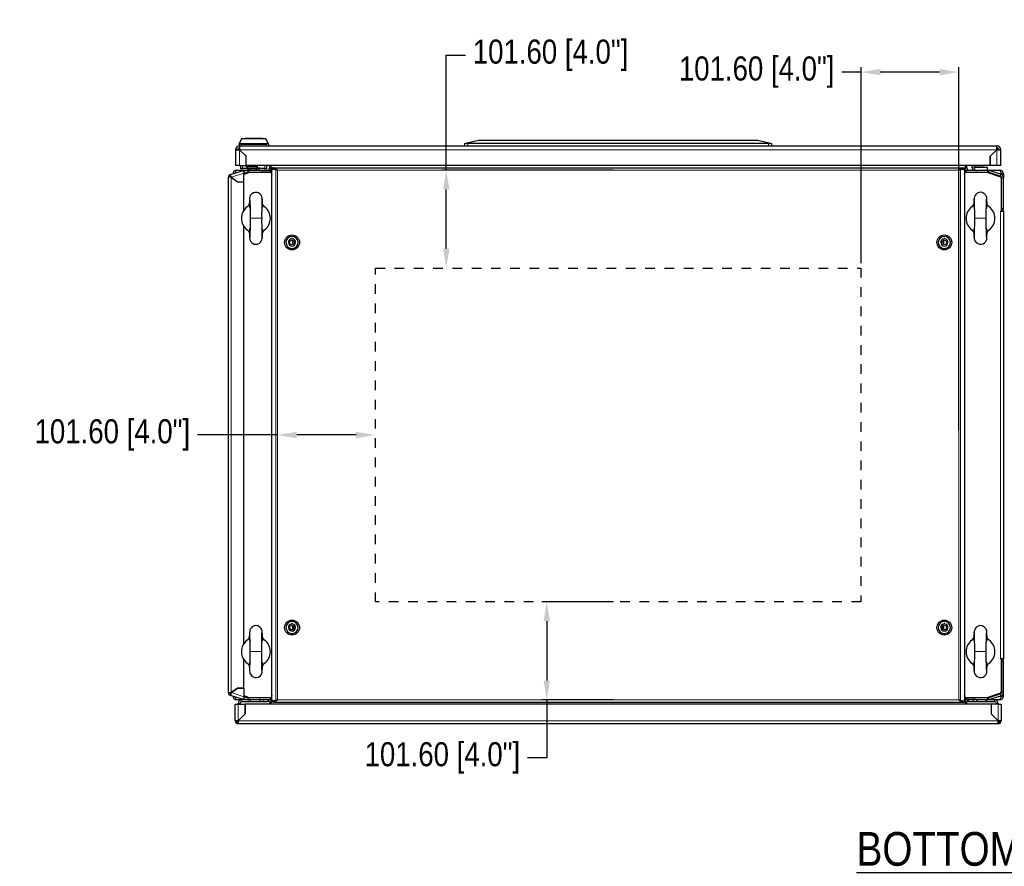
# Model space of a CAD drawing. Header units: inches. Extents: x 1399 to 7113, y 2289 to 6261.
# Tile 32 of 76: x 1399 to 2421, y 5357 to 6236. Entities that reach past the tile are written whole.
import ezdxf
from ezdxf.enums import TextEntityAlignment as Align

# ---------------------------------------------------------------- set-up
doc = ezdxf.new("R2010")
doc.units = ezdxf.units.IN
doc.header["$MEASUREMENT"] = 0
doc.linetypes.add('HIDDEN', pattern=[0.2, 0.1, -0.1])
doc.layers.add('TEXT', color=2, linetype='Continuous')
doc.styles.get("Standard").update_dxf_attribs({"font": 'ARIALN.TTF'})
doc.dimstyles.get("Standard").update_dxf_attribs({"dimtxt": 25, "dimasz": 20, "dimexe": 5, "dimexo": 5, "dimgap": 10, "dimtad": 0, "dimtih": 1, "dimtoh": 1, "dimzin": 0, "dimdsep": 46, "dimtxsty": 'Standard', "dimcen": 10, "dimadec": 0, "dimazin": 0, "dimtfac": 1, "dimtofl": 0, "dimtmove": 0, "dimatfit": 3, "dimfxl": 1, "dimtolj": 1, "dimtzin": 0, "dimarcsym": 0})

# ---------------------------------------------------------------- blocks, each defined once
blk = doc.blocks.new('*D70')
at = {"color": 0, "lineweight": -2, "transparency": 16777216}
for p, q in [((1666.6, 5805.2), (1583.5, 5805.2)), ((1748.2, 5805.2), (1686.6, 5805.2))]:
    blk.add_line(p, q, dxfattribs=at)
at = {"color": 0, "transparency": 16777216}
for points in [[(1686.6, 5808.5), (1686.6, 5801.8), (1666.6, 5805.2)], [(1748.2, 5808.5), (1748.2, 5801.8), (1768.2, 5805.2)]]:
    blk.add_solid(points, dxfattribs=at)
at = {"layer": 'DEFPOINTS', "color": 0, "transparency": 16777216}
for p in [(1666.6, 5805.2), (1666.6, 5805.2), (1768.2, 5805.2)]:
    blk.add_point(p, dxfattribs=at)
at = {"color": 0, "transparency": 16777216, "insert": (1495.2, 5805.2), "char_height": 25, "attachment_point": 5}
blk.add_mtext('\\A1;101.60 [4.0"]', dxfattribs=at)
blk = doc.blocks.new('*D71')
at = {"color": 0, "lineweight": -2, "transparency": 16777216}
for p, q in [((2015.2, 5631.8), (1941, 5631.8)), ((1946, 5611.8), (1946, 5550.2)), ((2015.2, 5530.2), (1941, 5530.2)), ((1946, 5530.2), (1946, 5469.9)), ((1946, 5469.9), (1926, 5469.9))]:
    blk.add_line(p, q, dxfattribs=at)
at = {"color": 0, "transparency": 16777216}
for points in [[(1942.7, 5611.8), (1949.4, 5611.8), (1946, 5631.8)], [(1942.7, 5550.2), (1949.4, 5550.2), (1946, 5530.2)]]:
    blk.add_solid(points, dxfattribs=at)
at = {"layer": 'DEFPOINTS', "color": 0, "transparency": 16777216}
for p in [(2020.2, 5631.8), (1946, 5530.2), (2020.2, 5530.2)]:
    blk.add_point(p, dxfattribs=at)
at = {"color": 0, "transparency": 16777216, "insert": (1837.7, 5469.9), "char_height": 25, "attachment_point": 5}
blk.add_mtext('\\A1;101.60 [4.0"]', dxfattribs=at)
blk = doc.blocks.new('*D72')
at = {"color": 0, "lineweight": -2, "transparency": 16777216}
for p, q in [((2272.2, 5983.6), (2272.2, 6187)), ((2373.8, 5810.2), (2373.8, 6187)), ((2272.2, 6182), (2252.2, 6182)), ((2353.8, 6182), (2292.2, 6182))]:
    blk.add_line(p, q, dxfattribs=at)
at = {"color": 0, "transparency": 16777216}
for points in [[(2292.2, 6185.3), (2292.2, 6178.7), (2272.2, 6182)], [(2353.8, 6185.3), (2353.8, 6178.7), (2373.8, 6182)]]:
    blk.add_solid(points, dxfattribs=at)
at = {"layer": 'DEFPOINTS', "color": 0, "transparency": 16777216}
for p in [(2272.2, 6182), (2272.2, 5978.6), (2373.8, 5805.2)]:
    blk.add_point(p, dxfattribs=at)
at = {"color": 0, "transparency": 16777216, "insert": (2163.9, 6182), "char_height": 25, "attachment_point": 5}
blk.add_mtext('\\A1;101.60 [4.0"]', dxfattribs=at)
blk = doc.blocks.new('*D73')
at = {"color": 0, "lineweight": -2, "transparency": 16777216}
for p, q in [((1841.7, 6080.2), (1841.7, 6199.5)), ((1841.7, 6199.5), (1861.7, 6199.5)), ((2015.2, 6080.2), (1836.7, 6080.2)), ((1841.7, 5998.6), (1841.7, 6060.2))]:
    blk.add_line(p, q, dxfattribs=at)
at = {"color": 0, "transparency": 16777216}
for points in [[(1838.4, 6060.2), (1845.1, 6060.2), (1841.7, 6080.2)], [(1838.4, 5998.6), (1845.1, 5998.6), (1841.7, 5978.6)]]:
    blk.add_solid(points, dxfattribs=at)
at = {"layer": 'DEFPOINTS', "color": 0, "transparency": 16777216}
for p in [(1841.7, 6080.2), (2020.2, 6080.2), (1841.7, 5978.6)]:
    blk.add_point(p, dxfattribs=at)
at = {"color": 0, "transparency": 16777216, "insert": (1950, 6199.5), "char_height": 25, "attachment_point": 5}
blk.add_mtext('\\A1;101.60 [4.0"]', dxfattribs=at)

msp = doc.modelspace()

# ---------------------------------------------------------------- linework, layer by layer
at = {"color": 7, "linetype": 'Continuous', "lineweight": 25}
for p, q in [((1629.361, 6112.696), (1627.19, 6108.319)), ((1629.719, 6112.918), (1654.223, 6112.918)), ((1632.971, 6113.118), (1632.971, 6112.918)), ((1650.971, 6113.118), (1632.971, 6113.118)), ((1650.971, 6112.918), (1650.971, 6113.118)), ((1656.752, 6108.319), (1654.581, 6112.696)), ((1862.05, 6108.137), (1875.171, 6111.418)), ((1875.171, 6111.418), (2165.171, 6111.418)), ((2165.171, 6111.418), (2178.292, 6108.137)), ((1623.171, 6101.418), (1623.171, 6084.918)), ((1625.171, 6101.418), (1623.171, 6101.418)), ((1626.771, 6107.122), (1626.771, 6105.418)), ((1626.771, 6105.418), (1627.171, 6105.418)), ((1627.19, 6108.319), (1626.927, 6107.789)), ((1627.171, 6105.418), (1627.171, 6101.418)), ((1627.171, 6105.418), (2413.171, 6105.418)), ((1634.041, 6094.548), (1627.171, 6101.418)), ((1633.941, 6094.577), (1627.171, 6101.347)), ((1657.015, 6107.789), (1656.752, 6108.319)), ((1657.171, 6107.122), (1657.171, 6105.418)), ((1861.171, 6107.918), (1862.05, 6108.137)), ((1861.171, 6105.418), (1861.171, 6107.918)), ((2176.171, 6107.918), (1864.171, 6107.918)), ((2178.292, 6108.137), (2179.171, 6107.918)), ((2179.171, 6107.918), (2179.171, 6105.418)), ((2413.171, 6101.418), (2406.301, 6094.548)), ((2406.401, 6094.577), (2413.171, 6101.347)), ((2413.171, 6101.418), (2413.171, 6105.418)), ((2415.171, 6101.418), (2417.171, 6101.418)), ((2417.171, 6084.918), (2417.171, 6101.418)), ((1627.921, 6100.597), (1627.921, 6100.668)), ((1633.941, 6084.918), (1633.941, 6094.577)), ((1634.041, 6084.918), (1634.041, 6094.548)), ((2406.301, 6094.548), (2406.301, 6084.918)), ((2406.401, 6084.918), (2406.401, 6094.577)), ((2407.637, 6095.884), (2407.67, 6095.846)), ((2410.493, 6098.669), (2410.455, 6098.702)), ((1627.171, 6084.918), (1623.171, 6084.918)), ((1627.171, 6084.918), (1633.941, 6084.918)), ((1628.371, 6081.418), (1628.371, 6084.918)), ((1630.371, 6081.418), (1628.371, 6081.418)), ((1630.971, 6081.418), (1630.371, 6081.418)), ((1630.971, 6081.418), (1630.971, 6082.218)), ((1630.971, 6082.218), (1652.971, 6082.218)), ((1633.941, 6087.418), (1634.041, 6087.418)), ((2406.301, 6084.918), (1634.041, 6084.918)), ((1634.421, 6083.918), (1634.421, 6084.918)), ((1635.221, 6082.218), (1635.221, 6082.168)), ((1635.221, 6082.168), (1636.198, 6081.996)), ((1648.721, 6082.168), (1635.221, 6082.168)), ((1644.421, 6082.418), (1635.921, 6082.418)), ((1636.198, 6081.996), (1639.084, 6081.996)), ((1636.198, 6080.117), (1636.198, 6081.996)), ((1639.084, 6080.168), (1639.084, 6081.996)), ((1644.858, 6081.996), (1647.745, 6081.996)), ((1644.858, 6080.168), (1644.858, 6081.996)), ((1645.921, 6083.918), (1645.921, 6084.918)), ((1647.745, 6081.996), (1648.721, 6082.168)), ((1647.745, 6080.168), (1647.745, 6081.996)), ((1648.721, 6082.168), (1648.721, 6082.218)), ((1652.971, 6082.218), (1652.971, 6081.418)), ((1653.571, 6081.418), (1652.971, 6081.418)), ((1655.571, 6081.418), (1653.571, 6081.418)), ((1655.571, 6081.418), (1655.571, 6084.918)), ((1658.171, 6084.918), (1658.171, 6082.468)), ((1658.171, 6082.468), (1660.171, 6082.468)), ((1660.171, 6082.342), (1660.171, 6084.918)), ((1661.671, 6082.342), (1660.171, 6082.342)), ((1660.171, 6082.342), (1660.171, 6078.847)), ((1660.785, 5529.268), (1660.785, 6081.068)), ((1660.785, 6081.068), (1663.003, 6081.068)), ((1661.671, 6082.668), (1661.671, 6081.168)), ((1662.693, 6082.668), (1661.671, 6082.668)), ((1662.693, 6081.168), (1661.671, 6081.168)), ((1662.121, 6081.068), (1662.121, 6081.168)), ((1662.693, 6082.668), (2377.652, 6082.668)), ((1662.693, 6082.668), (1662.693, 6081.168)), ((1663.003, 6081.068), (1664.975, 6080.431)), ((1663.003, 6081.068), (1663.967, 6081.068)), ((1665.94, 6080.431), (1664.975, 6080.431)), ((2374.405, 6080.431), (2375.047, 6080.638)), ((2374.405, 6080.431), (2375.369, 6080.431)), ((2375.369, 6080.431), (2377.342, 6081.068)), ((2376.562, 6081.068), (2377.342, 6081.068)), ((2377.342, 6081.068), (2379.56, 6081.068)), ((2377.652, 6081.168), (2377.652, 6082.668)), ((2377.652, 6082.668), (2378.674, 6082.668)), ((2377.652, 6081.168), (2378.674, 6081.168)), ((2378.221, 6081.168), (2378.221, 6081.068)), ((2378.674, 6082.668), (2378.674, 6081.168)), ((2380.171, 6082.342), (2378.674, 6082.342)), ((2379.56, 6081.068), (2379.56, 5529.268)), ((2380.171, 6084.918), (2380.171, 6082.342)), ((2382.171, 6082.468), (2380.171, 6082.468)), ((2380.171, 6078.847), (2380.171, 6082.342)), ((2382.171, 6082.468), (2382.171, 6084.918)), ((2387.171, 6084.918), (2387.171, 6083.368)), ((2390.171, 6084.918), (2390.171, 6083.368)), ((2390.371, 6083.168), (2403.171, 6083.168)), ((2391.571, 6084.918), (2391.871, 6084.618)), ((2398.871, 6084.618), (2391.871, 6084.618)), ((2398.871, 6084.618), (2399.171, 6084.918)), ((2403.171, 6083.168), (2403.171, 6080.168)), ((2413.171, 6084.918), (2406.401, 6084.918)), ((2417.171, 6084.918), (2413.171, 6084.918)), ((1615.671, 5537.597), (1615.671, 6072.738)), ((1618.671, 6072.738), (1615.671, 6072.738)), ((1617.744, 6075.591), (1631.208, 6079.966)), ((1618.208, 6074.165), (1617.744, 6075.591)), ((1618.671, 6072.738), (1624.959, 6068.17)), ((1618.681, 6072.738), (1618.688, 6072.738)), ((1618.683, 6072.742), (1624.962, 6068.18)), ((1618.771, 6072.666), (1618.771, 6072.678)), ((1620.171, 6071.661), (1620.171, 6071.648)), ((1622.171, 6070.208), (1622.171, 6070.195)), ((1622.271, 6070.123), (1622.271, 6070.135)), ((1624.171, 6080.168), (1636.198, 6080.168)), ((1631.208, 6079.966), (1631.649, 6080.109)), ((1631.623, 6078.689), (1631.208, 6079.966)), ((1635.527, 6079.957), (1631.462, 6078.637)), ((1631.649, 6080.109), (1632.064, 6078.832)), ((1631.671, 6076.328), (1637.171, 6078.168)), ((1636.145, 6078.055), (1631.671, 6076.602)), ((1637.271, 6077.668), (1631.671, 6075.794)), ((1631.671, 6068.18), (1631.671, 6076.962)), ((1636.775, 6078.035), (1636.775, 6078.166)), ((1636.855, 6080.168), (1659.171, 6080.168)), ((1636.855, 6078.168), (1659.171, 6078.168)), ((1659.886, 6077.668), (1637.271, 6077.668)), ((1645.171, 6077.668), (1645.171, 6078.168)), ((1647.167, 6078.168), (1647.167, 6077.668)), ((1647.671, 6077.668), (1647.671, 6077.967)), ((1647.671, 6077.967), (1649.071, 6077.967)), ((1659.921, 6077.967), (1649.071, 6077.967)), ((1649.071, 6077.668), (1649.071, 6077.967)), ((1659.171, 6080.168), (1659.171, 6078.168)), ((1659.504, 6080.168), (1660.171, 6080.168)), ((1659.886, 6077.668), (1660.785, 6075.55)), ((1660.021, 6078.068), (1660.021, 6078.067)), ((1660.565, 6076.068), (1660.656, 6076.099)), ((1660.627, 6076.168), (1660.785, 6075.794)), ((1660.785, 6076.168), (1660.627, 6076.168)), ((1660.785, 6075.668), (1660.735, 6075.668)), ((2379.56, 6075.556), (2380.456, 6077.668)), ((2379.716, 6076.168), (2379.56, 6076.168)), ((2379.56, 6075.801), (2379.716, 6076.168)), ((2379.607, 6075.668), (2379.56, 6075.668)), ((2379.687, 6076.099), (2379.777, 6076.068)), ((2380.171, 6080.168), (2380.838, 6080.168)), ((2380.321, 6078.068), (2380.321, 6078.067)), ((2380.421, 6077.967), (2391.271, 6077.967)), ((2403.071, 6077.668), (2380.456, 6077.668)), ((2381.171, 6080.168), (2381.171, 6078.168)), ((2381.171, 6080.168), (2403.487, 6080.168)), ((2381.171, 6078.168), (2403.487, 6078.168)), ((2391.271, 6077.668), (2391.271, 6077.967)), ((2392.671, 6077.967), (2391.271, 6077.967)), ((2392.671, 6077.668), (2392.671, 6077.967)), ((2394.171, 6078.168), (2394.171, 6077.668)), ((2395.171, 6078.168), (2395.171, 6077.668)), ((2417.151, 6072.957), (2403.071, 6077.668)), ((2403.171, 6078.168), (2417.199, 6073.474)), ((2403.487, 6080.168), (2416.171, 6080.168)), ((2416.582, 6074.031), (2404.198, 6078.055)), ((2417.2, 6075.933), (2404.816, 6079.957)), ((2417.951, 6071.352), (2417.151, 6072.957)), ((2417.199, 6073.474), (2417.671, 6072.568)), ((2417.671, 6071.914), (2417.671, 6072.568)), ((2417.951, 6037.568), (2417.951, 6071.352)), ((2418.071, 6075.539), (2418.071, 6076.168)), ((2418.071, 6043.797), (2418.071, 6072.515)), ((2418.171, 6076.168), (2420.171, 6076.168)), ((2418.171, 6076.168), (2418.171, 6075.477)), ((2418.171, 6040.168), (2418.171, 6071.844)), ((2420.171, 6076.168), (2420.171, 6071.844)), ((2420.171, 6040.168), (2420.171, 6071.844)), ((1622.391, 6070.048), (1622.391, 6070.035)), ((1624.959, 6068.17), (1631.671, 6068.17)), ((1624.962, 6068.18), (1631.671, 6068.18)), ((1631.671, 6038.459), (1631.671, 6068.17)), ((2418.171, 6067.596), (2418.071, 6067.496)), ((2417.951, 6051.768), (2417.97, 6051.768)), ((2417.97, 6040.168), (2417.97, 6051.768)), ((2418.071, 6052.839), (2418.171, 6052.739)), ((2417.951, 6040.704), (2418.171, 6040.835)), ((2417.97, 6040.168), (2418.071, 6040.168)), ((2417.971, 6040.154), (2417.971, 6040.168)), ((2418.071, 6040.068), (2418.07, 6040.068)), ((2418.071, 6040.168), (2418.071, 6040.773)), ((2420.171, 6040.168), (2418.171, 6040.168)), ((2416.971, 6037.568), (2417.951, 6037.568)), ((2417.951, 6038.071), (2418.07, 6038.068)), ((2417.951, 6037.568), (2420.171, 6037.568)), ((2418.071, 6038.068), (2418.07, 6038.068)), ((2418.171, 6037.968), (2418.171, 6037.568)), ((2420.171, 6037.968), (2420.171, 6037.568)), ((2420.171, 6037.568), (2420.171, 5572.768)), ((1631.671, 5588.459), (1631.671, 6021.876)), ((1682.671, 6002.877), (1682.671, 6007.459)), ((2357.671, 6007.459), (2357.671, 6002.877)), ((1682.671, 5602.877), (1682.671, 5607.459)), ((1682.671, 5607.01), (1683.361, 5607.01)), ((1682.671, 5606.968), (1683.171, 5606.968)), ((1683.171, 5606.968), (1683.406, 5606.968)), ((2356.936, 5606.968), (2357.171, 5606.968)), ((2356.981, 5607.01), (2357.671, 5607.01)), ((2357.171, 5606.968), (2357.671, 5606.968)), ((2357.671, 5607.459), (2357.671, 5602.877)), ((1631.671, 5542.166), (1631.671, 5571.876)), ((2417.951, 5572.768), (2416.971, 5572.768)), ((2417.951, 5538.983), (2417.951, 5572.768)), ((2420.171, 5572.768), (2417.951, 5572.768)), ((2418.07, 5572.268), (2417.951, 5572.264)), ((2418.171, 5569.501), (2417.951, 5569.631)), ((2418.071, 5570.168), (2417.97, 5570.168)), ((2417.97, 5570.168), (2417.97, 5558.568)), ((2417.971, 5570.168), (2417.971, 5570.182)), ((2418.071, 5572.268), (2418.07, 5572.268)), ((2418.071, 5570.268), (2418.07, 5570.268)), ((2418.071, 5570.168), (2418.071, 5569.562)), ((2418.171, 5572.368), (2418.171, 5572.768)), ((2420.171, 5570.168), (2418.171, 5570.168)), ((2418.171, 5538.492), (2418.171, 5570.168)), ((2420.171, 5572.368), (2420.171, 5572.768)), ((2420.171, 5538.492), (2420.171, 5570.168)), ((2418.071, 5566.539), (2418.071, 5537.821)), ((2417.951, 5558.568), (2417.97, 5558.568)), ((2418.171, 5557.596), (2418.071, 5557.496)), ((1624.959, 5542.166), (1618.671, 5537.597)), ((1618.683, 5537.594), (1624.962, 5542.156)), ((1622.171, 5540.14), (1622.171, 5540.128)), ((1622.271, 5540.213), (1622.271, 5540.201)), ((1622.391, 5540.3), (1622.391, 5540.288)), ((1631.671, 5542.166), (1624.959, 5542.166)), ((1624.962, 5542.156), (1631.671, 5542.156)), ((1631.671, 5542.156), (1631.671, 5533.373)), ((2417.151, 5537.379), (2417.951, 5538.983)), ((2418.071, 5542.839), (2418.171, 5542.739)), ((1615.671, 5537.597), (1618.671, 5537.597)), ((1618.208, 5536.171), (1617.744, 5534.744)), ((1631.208, 5530.37), (1617.744, 5534.744)), ((1618.681, 5537.597), (1618.688, 5537.597)), ((1618.771, 5537.658), (1618.771, 5537.67)), ((1620.171, 5538.687), (1620.171, 5538.675)), ((1629.671, 5530.168), (1624.171, 5530.168)), ((1636.855, 5530.168), (1629.671, 5530.168)), ((1631.623, 5531.647), (1631.208, 5530.37)), ((1631.649, 5530.226), (1631.208, 5530.37)), ((1631.462, 5531.699), (1635.527, 5530.378)), ((1631.649, 5530.226), (1632.064, 5531.503)), ((1631.671, 5534.542), (1637.271, 5532.668)), ((1637.171, 5532.168), (1631.671, 5534.008)), ((1631.671, 5533.734), (1636.145, 5532.28)), ((1659.171, 5532.168), (1636.855, 5532.168)), ((1659.171, 5530.168), (1636.855, 5530.168)), ((1637.271, 5532.668), (1659.886, 5532.668)), ((1638.171, 5530.168), (1638.171, 5528.168)), ((1645.171, 5532.168), (1645.171, 5532.668)), ((1647.671, 5532.668), (1647.671, 5532.369)), ((1647.671, 5532.369), (1649.071, 5532.369)), ((1648.171, 5528.168), (1648.171, 5530.168)), ((1649.071, 5532.668), (1649.071, 5532.369)), ((1659.921, 5532.369), (1649.071, 5532.369)), ((1656.671, 5530.024), (1656.671, 5528.168)), ((1659.171, 5530.168), (1659.171, 5532.168)), ((1660.171, 5530.168), (1659.504, 5530.168)), ((1660.785, 5534.785), (1659.886, 5532.668)), ((1660.021, 5532.268), (1660.021, 5532.269)), ((1660.171, 5531.488), (1660.171, 5527.994)), ((1660.656, 5534.236), (1660.565, 5534.268)), ((1660.785, 5534.541), (1660.627, 5534.168)), ((1660.627, 5534.168), (1660.785, 5534.168)), ((1660.735, 5534.668), (1660.785, 5534.668)), ((1660.785, 5529.268), (1663.003, 5529.268)), ((1661.671, 5527.668), (1661.671, 5529.168)), ((1662.693, 5529.168), (1661.671, 5529.168)), ((1662.121, 5529.168), (1662.121, 5529.268)), ((1662.693, 5529.168), (1662.693, 5527.668)), ((1663.003, 5529.268), (1664.975, 5529.905)), ((1663.967, 5529.268), (1663.003, 5529.268)), ((1664.975, 5529.905), (1665.94, 5529.905)), ((1665.94, 5529.905), (1665.216, 5529.671)), ((2374.405, 5529.905), (2375.369, 5529.905)), ((2374.405, 5529.905), (2375.129, 5529.671)), ((2375.369, 5529.905), (2377.342, 5529.268)), ((2377.342, 5529.268), (2376.378, 5529.268)), ((2377.342, 5529.268), (2379.56, 5529.268)), ((2377.652, 5527.668), (2377.652, 5529.168)), ((2377.652, 5529.168), (2378.674, 5529.168)), ((2378.221, 5529.268), (2378.221, 5529.168)), ((2378.674, 5527.668), (2378.674, 5529.168)), ((2380.456, 5532.668), (2379.56, 5534.779)), ((2379.56, 5534.668), (2379.607, 5534.668)), ((2379.716, 5534.168), (2379.56, 5534.535)), ((2379.56, 5534.168), (2379.716, 5534.168)), ((2379.777, 5534.268), (2379.687, 5534.236)), ((2380.171, 5527.994), (2380.171, 5531.488)), ((2380.838, 5530.168), (2380.171, 5530.168)), ((2380.321, 5532.268), (2380.321, 5532.269)), ((2380.421, 5532.369), (2391.271, 5532.369)), ((2380.456, 5532.668), (2403.071, 5532.668)), ((2381.171, 5530.168), (2381.171, 5532.168)), ((2403.487, 5532.168), (2381.171, 5532.168)), ((2403.487, 5530.168), (2381.171, 5530.168)), ((2383.671, 5528.168), (2383.671, 5530.024)), ((2391.271, 5532.668), (2391.271, 5532.369)), ((2392.671, 5532.369), (2391.271, 5532.369)), ((2392.171, 5530.168), (2392.171, 5528.168)), ((2392.671, 5532.668), (2392.671, 5532.369)), ((2395.171, 5532.668), (2395.171, 5532.168)), ((2402.171, 5528.168), (2402.171, 5530.168)), ((2403.071, 5532.668), (2417.151, 5537.379)), ((2417.199, 5536.862), (2403.171, 5532.168)), ((2410.671, 5530.168), (2403.487, 5530.168)), ((2404.198, 5532.28), (2416.582, 5536.304)), ((2404.816, 5530.378), (2417.2, 5534.402)), ((2416.171, 5530.168), (2410.671, 5530.168)), ((2417.671, 5537.768), (2417.199, 5536.862)), ((2417.671, 5537.768), (2417.671, 5538.422)), ((2418.071, 5534.797), (2418.071, 5534.168)), ((2418.171, 5534.168), (2418.171, 5534.859)), ((2420.171, 5534.168), (2418.171, 5534.168)), ((2420.171, 5534.168), (2420.171, 5538.492)), ((1622.671, 5525.668), (1625.671, 5525.668)), ((1622.671, 5508.168), (1622.671, 5525.668)), ((1625.671, 5525.668), (1625.671, 5526.168)), ((1625.671, 5525.668), (1633.064, 5525.668)), ((1627.671, 5525.668), (1627.671, 5526.168)), ((1638.171, 5528.168), (1629.671, 5528.168)), ((1633.064, 5525.668), (1633.064, 5515.574)), ((1633.074, 5515.57), (1633.074, 5525.668)), ((2407.269, 5525.668), (1633.074, 5525.668)), ((1648.171, 5528.168), (1638.171, 5528.168)), ((1651.671, 5528.168), (1648.171, 5528.168)), ((1656.671, 5528.168), (1651.671, 5528.168)), ((1658.171, 5527.868), (1660.171, 5527.868)), ((1658.171, 5527.868), (1658.171, 5525.668)), ((1660.171, 5525.668), (1660.171, 5527.994)), ((1660.171, 5527.994), (1661.671, 5527.994)), ((1662.693, 5527.668), (1661.671, 5527.668)), ((1662.693, 5527.668), (2377.652, 5527.668)), ((2377.652, 5527.668), (2378.674, 5527.668)), ((2378.674, 5527.994), (2380.171, 5527.994)), ((2380.171, 5527.994), (2380.171, 5525.668)), ((2382.171, 5527.868), (2380.171, 5527.868)), ((2382.171, 5525.668), (2382.171, 5527.868)), ((2388.671, 5528.168), (2383.671, 5528.168)), ((2392.171, 5528.168), (2388.671, 5528.168)), ((2402.171, 5528.168), (2392.171, 5528.168)), ((2410.671, 5528.168), (2402.171, 5528.168)), ((2407.269, 5525.668), (2407.269, 5515.57)), ((2414.671, 5525.668), (2407.279, 5525.668)), ((2407.279, 5525.668), (2407.279, 5515.574)), ((2412.671, 5526.168), (2412.671, 5525.668)), ((2414.671, 5526.168), (2414.671, 5525.668)), ((2414.671, 5525.668), (2417.671, 5525.668)), ((2417.671, 5525.668), (2417.671, 5508.168)), ((1624.171, 5508.168), (1622.671, 5508.168)), ((1633.064, 5515.574), (1625.671, 5508.182)), ((1625.671, 5508.168), (1633.074, 5515.57)), ((1625.671, 5508.168), (1625.671, 5505.168)), ((1630.157, 5512.668), (1630.171, 5512.668)), ((2407.269, 5515.57), (2414.671, 5508.168)), ((2407.279, 5515.574), (2414.671, 5508.182)), ((2410.171, 5512.668), (2410.185, 5512.668)), ((2414.671, 5505.168), (2414.671, 5508.168)), ((2416.171, 5508.168), (2417.671, 5508.168)), ((2414.671, 5505.168), (1625.671, 5505.168))]:
    msp.add_line(p, q, dxfattribs=at)
at = {"color": 8, "linetype": 'Continuous', "lineweight": 18}
for p, q in [((1629.425, 6112.788), (1654.518, 6112.788)), ((1627.171, 6101.418), (2413.171, 6101.418)), ((1627.171, 6101.347), (1627.171, 6084.918)), ((1627.577, 6107.906), (1656.365, 6107.906)), ((1628.771, 6106.891), (1655.171, 6106.891)), ((1628.771, 6106.891), (1628.771, 6105.418)), ((1655.171, 6105.418), (1655.171, 6106.891)), ((1864.171, 6107.918), (1864.171, 6105.418)), ((2176.171, 6105.418), (2176.171, 6107.918)), ((2413.171, 6084.918), (2413.171, 6101.347)), ((1630.371, 6084.918), (1630.371, 6081.418)), ((1634.421, 6083.918), (1645.921, 6083.918)), ((1653.571, 6081.418), (1653.571, 6084.918)), ((1664.975, 6080.431), (1664.975, 5529.905)), ((2375.369, 6080.431), (2375.369, 5529.905)), ((2390.171, 6083.368), (2387.171, 6083.368)), ((2390.371, 6083.168), (2390.371, 6080.168)), ((1618.671, 5537.597), (1618.671, 6072.738)), ((1618.683, 6072.742), (1631.671, 6076.962)), ((1636.145, 6078.055), (1635.527, 6079.957)), ((1636.855, 6078.168), (1636.855, 6080.168)), ((1659.921, 6077.967), (1659.921, 6077.586)), ((1660.785, 6078.068), (1660.021, 6078.068)), ((1660.021, 6078.067), (1660.785, 6078.067)), ((1666.582, 6080.168), (1666.582, 5530.168)), ((2373.763, 6080.168), (1666.582, 6080.168)), ((2373.763, 5530.168), (2373.763, 6080.168)), ((2379.56, 6078.068), (2380.321, 6078.068)), ((2380.321, 6078.067), (2379.56, 6078.067)), ((2380.421, 6077.967), (2380.421, 6077.586)), ((2403.487, 6078.168), (2403.487, 6080.168)), ((2404.198, 6078.055), (2404.816, 6079.957)), ((2409.149, 6076.168), (2410.007, 6076.168)), ((2416.479, 6076.168), (2418.071, 6076.168)), ((2416.582, 6074.031), (2417.2, 6075.933)), ((2418.171, 6071.844), (2420.171, 6071.844)), ((2417.97, 6040.168), (2417.951, 6040.168)), ((2418.07, 6040.068), (2418.07, 6038.068)), ((2418.071, 6038.068), (2418.071, 6040.068)), ((1638.171, 6030.168), (1650.171, 6030.168)), ((2402.171, 6030.168), (2390.171, 6030.168)), ((2416.971, 5572.768), (2416.971, 6037.568)), ((2418.171, 6037.968), (2420.171, 6037.968)), ((1683.171, 5603.168), (1683.171, 5606.968)), ((2357.171, 5606.968), (2357.171, 5603.168)), ((1650.171, 5580.168), (1638.171, 5580.168)), ((2402.171, 5580.168), (2390.171, 5580.168)), ((2417.97, 5570.168), (2417.951, 5570.168)), ((2418.07, 5570.268), (2418.07, 5572.268)), ((2418.071, 5572.268), (2418.071, 5570.268)), ((2418.171, 5572.368), (2420.171, 5572.368)), ((1631.671, 5533.373), (1618.683, 5537.594)), ((1629.671, 5528.168), (1629.671, 5530.168)), ((1636.145, 5532.28), (1635.527, 5530.378)), ((1636.855, 5532.168), (1636.855, 5530.168)), ((1651.671, 5528.168), (1651.671, 5530.168)), ((1659.921, 5532.369), (1659.921, 5532.75)), ((1660.021, 5532.269), (1660.785, 5532.269)), ((1660.785, 5532.268), (1660.021, 5532.268)), ((1666.582, 5530.168), (2373.763, 5530.168)), ((2380.321, 5532.269), (2379.56, 5532.269)), ((2379.56, 5532.268), (2380.321, 5532.268)), ((2380.421, 5532.369), (2380.421, 5532.75)), ((2388.671, 5530.168), (2388.671, 5528.168)), ((2403.487, 5532.168), (2403.487, 5530.168)), ((2404.198, 5532.28), (2404.816, 5530.378)), ((2410.007, 5534.168), (2409.149, 5534.168)), ((2410.671, 5528.168), (2410.671, 5530.168)), ((2418.071, 5534.168), (2416.479, 5534.168)), ((2416.582, 5536.304), (2417.2, 5534.402)), ((2418.171, 5538.492), (2420.171, 5538.492)), ((1627.671, 5526.168), (1625.671, 5526.168)), ((1625.671, 5508.182), (1625.671, 5525.668)), ((2412.671, 5526.168), (2414.671, 5526.168)), ((2414.671, 5525.668), (2414.671, 5508.182)), ((2414.671, 5508.168), (1625.671, 5508.168))]:
    msp.add_line(p, q, dxfattribs=at)
at = {"color": 7, "linetype": 'Continuous', "lineweight": 25, "flags": 128}
for points in [[(1626.771, 6107.122), (1626.771, 6107.128), (1626.927, 6107.789)], [(1627.577, 6107.906), (1628.263, 6107.33), (1628.764, 6106.897), (1628.771, 6106.891)], [(1657.171, 6107.122), (1657.171, 6107.128), (1657.015, 6107.789)], [(2413.767, 6101.403), (2413.353, 6101.812), (2413.171, 6101.97)], [(1633.941, 6090.518), (1633.982, 6090.478), (1634.041, 6090.416)], [(1639.084, 6081.996), (1639.832, 6081.937), (1644.858, 6081.996)], [(1662.693, 6082.668), (1663.775, 6082.433), (1664.954, 6081.696), (1666.133, 6080.619), (1666.582, 6080.168)], [(1666.582, 6080.168), (1665.727, 6080.299), (1664.975, 6080.431)], [(2375.369, 6080.431), (2374.618, 6080.299), (2373.763, 6080.168)], [(1622.41, 6077.107), (1622.414, 6077.123), (1622.645, 6077.372)], [(1624.171, 6080.168), (1623.696, 6079.863), (1623.221, 6078.996), (1622.746, 6077.699), (1622.58, 6077.163)], [(2418.071, 6076.168), (2417.596, 6077.699), (2417.121, 6078.996), (2416.646, 6079.863), (2416.171, 6080.168)], [(2417.687, 6077.405), (2417.851, 6077.254), (2418.166, 6076.317), (2418.171, 6076.168)], [(1650.614, 6051.004), (1650.419, 6052.462), (1649.902, 6053.706), (1648.424, 6055.494), (1646.949, 6056.477), (1645.338, 6057.044), (1643.46, 6057.122), (1641.517, 6056.54), (1639.886, 6055.481), (1638.69, 6054.173), (1638.027, 6052.951), (1637.725, 6051.912), (1637.596, 6050.981), (1637.508, 6049.805), (1637.425, 6048.104), (1637.347, 6045.741), (1637.302, 6043.764)], [(2403.042, 6043.744), (2403.021, 6044.769), (2402.964, 6046.858), (2402.91, 6048.391), (2402.828, 6049.997), (2402.627, 6051.67), (2402.076, 6053.42), (2401.228, 6054.714), (2400.607, 6055.35), (2399.835, 6055.958), (2398.023, 6056.861), (2396.218, 6057.168), (2394.471, 6056.909), (2392.466, 6055.921), (2391.467, 6055.068), (2390.589, 6053.953), (2389.96, 6052.586), (2389.729, 6051.004)], [(1637.334, 6045.192), (1636.41, 6043.399), (1635.165, 6042.163)], [(1637.958, 6049.185), (1637.906, 6049.196), (1637.899, 6048.623), (1637.943, 6047.423), (1637.999, 6045.589), (1638.058, 6043.041), (1638.112, 6039.666), (1638.154, 6035.384), (1638.166, 6032.892), (1638.171, 6030.168)], [(1653.177, 6042.163), (1651.611, 6043.852), (1651.009, 6045.134)], [(2389.335, 6045.194), (2388.41, 6043.399), (2387.165, 6042.163)], [(2402.171, 6030.168), (2402.176, 6032.948), (2402.189, 6035.397), (2402.206, 6037.523), (2402.226, 6039.344), (2402.268, 6042.153), (2402.311, 6044.275), (2402.362, 6046.298), (2402.416, 6048.062), (2402.441, 6048.78), (2402.459, 6049.315), (2402.458, 6049.578), (2402.439, 6049.608)], [(2405.177, 6042.163), (2403.611, 6043.852), (2403.012, 6045.127)], [(2418.346, 6040.05), (2418.078, 6040.118), (2417.951, 6040.14)], [(1638.171, 6030.168), (1638.166, 6027.387), (1638.154, 6024.939), (1638.136, 6022.812), (1638.116, 6020.991), (1638.074, 6018.183), (1638.032, 6016.061), (1637.981, 6014.038), (1637.927, 6012.274), (1637.902, 6011.556), (1637.883, 6011.021), (1637.885, 6010.757), (1637.903, 6010.728)], [(2402.384, 6011.151), (2402.436, 6011.14), (2402.443, 6011.712), (2402.4, 6012.913), (2402.343, 6014.747), (2402.285, 6017.294), (2402.23, 6020.669), (2402.188, 6024.951), (2402.176, 6027.444), (2402.171, 6030.168)], [(1635.165, 6018.172), (1636.731, 6016.484), (1637.331, 6015.208)], [(1637.3, 6016.591), (1637.321, 6015.566), (1637.378, 6013.478), (1637.432, 6011.944), (1637.514, 6010.339), (1637.715, 6008.666), (1638.266, 6006.915), (1639.115, 6005.622), (1639.735, 6004.986), (1640.507, 6004.378), (1642.32, 6003.475), (1644.124, 6003.168), (1645.871, 6003.427), (1647.876, 6004.415), (1648.875, 6005.268), (1649.753, 6006.382), (1650.382, 6007.75), (1650.614, 6009.332)], [(1651.007, 6015.142), (1651.932, 6016.937), (1653.177, 6018.172)], [(2387.165, 6018.172), (2388.731, 6016.484), (2389.334, 6015.202)], [(2389.729, 6009.332), (2389.923, 6007.873), (2390.44, 6006.63), (2391.918, 6004.842), (2393.393, 6003.859), (2395.004, 6003.291), (2396.883, 6003.214), (2398.825, 6003.796), (2400.456, 6004.854), (2401.653, 6006.163), (2402.315, 6007.385), (2402.617, 6008.423), (2402.746, 6009.355), (2402.834, 6010.531), (2402.917, 6012.232), (2402.996, 6014.595), (2403.04, 6016.572)], [(2403.008, 6015.144), (2403.932, 6016.937), (2405.177, 6018.172)], [(1682.171, 5998.901), (1682.048, 5998.553), (1681.943, 5998.462), (1681.844, 5998.412), (1681.758, 5998.389), (1681.678, 5998.381), (1681.597, 5998.387), (1681.508, 5998.408), (1681.402, 5998.46), (1681.273, 5998.579), (1681.173, 5998.843), (1681.172, 5998.901)], [(2359.173, 5998.901), (2359.051, 5998.553), (2358.946, 5998.462), (2358.847, 5998.412), (2358.761, 5998.389), (2358.681, 5998.381), (2358.599, 5998.387), (2358.511, 5998.408), (2358.404, 5998.46), (2358.275, 5998.579), (2358.175, 5998.843), (2358.174, 5998.901)], [(1651.042, 5593.744), (1651.021, 5594.769), (1650.964, 5596.858), (1650.91, 5598.391), (1650.828, 5599.997), (1650.627, 5601.67), (1650.076, 5603.42), (1649.228, 5604.714), (1648.607, 5605.35), (1647.835, 5605.958), (1646.023, 5606.861), (1644.218, 5607.168), (1642.471, 5606.909), (1640.466, 5605.921), (1639.467, 5605.068), (1638.589, 5603.953), (1637.96, 5602.586), (1637.729, 5601.004)], [(2403.042, 5593.744), (2403.021, 5594.769), (2402.964, 5596.858), (2402.91, 5598.391), (2402.828, 5599.997), (2402.627, 5601.67), (2402.076, 5603.42), (2401.228, 5604.714), (2400.607, 5605.35), (2399.835, 5605.958), (2398.023, 5606.861), (2396.218, 5607.168), (2394.471, 5606.909), (2392.466, 5605.921), (2391.467, 5605.068), (2390.589, 5603.953), (2389.96, 5602.586), (2389.729, 5601.004)], [(1637.335, 5595.194), (1636.41, 5593.399), (1635.165, 5592.163)], [(1650.171, 5580.168), (1650.176, 5582.948), (1650.189, 5585.397), (1650.206, 5587.523), (1650.226, 5589.344), (1650.268, 5592.153), (1650.311, 5594.275), (1650.362, 5596.298), (1650.416, 5598.062), (1650.441, 5598.78), (1650.459, 5599.315), (1650.458, 5599.578), (1650.439, 5599.608)], [(1653.177, 5592.163), (1651.611, 5593.852), (1651.012, 5595.127)], [(1682.171, 5598.901), (1682.048, 5598.553), (1681.943, 5598.462), (1681.844, 5598.412), (1681.758, 5598.389), (1681.678, 5598.381), (1681.597, 5598.387), (1681.508, 5598.408), (1681.402, 5598.46), (1681.273, 5598.579), (1681.173, 5598.843), (1681.172, 5598.901)], [(2359.173, 5598.901), (2359.051, 5598.553), (2358.946, 5598.462), (2358.847, 5598.412), (2358.761, 5598.389), (2358.681, 5598.381), (2358.599, 5598.387), (2358.511, 5598.408), (2358.404, 5598.46), (2358.275, 5598.579), (2358.175, 5598.843), (2358.174, 5598.901)], [(2389.335, 5595.194), (2388.41, 5593.399), (2387.165, 5592.163)], [(2402.171, 5580.168), (2402.176, 5582.948), (2402.189, 5585.397), (2402.206, 5587.523), (2402.226, 5589.344), (2402.268, 5592.153), (2402.311, 5594.275), (2402.362, 5596.298), (2402.416, 5598.062), (2402.441, 5598.78), (2402.459, 5599.315), (2402.458, 5599.578), (2402.439, 5599.608)], [(2405.177, 5592.163), (2403.611, 5593.852), (2403.012, 5595.127)], [(1650.384, 5561.151), (1650.436, 5561.14), (1650.443, 5561.712), (1650.4, 5562.913), (1650.343, 5564.747), (1650.285, 5567.294), (1650.23, 5570.669), (1650.188, 5574.951), (1650.176, 5577.444), (1650.171, 5580.168)], [(2402.384, 5561.151), (2402.436, 5561.14), (2402.443, 5561.712), (2402.4, 5562.913), (2402.343, 5564.747), (2402.285, 5567.294), (2402.23, 5570.669), (2402.188, 5574.951), (2402.176, 5577.444), (2402.171, 5580.168)], [(2417.951, 5570.196), (2418.078, 5570.218), (2418.346, 5570.286)], [(1635.165, 5568.172), (1636.731, 5566.484), (1637.334, 5565.202)], [(1637.729, 5559.332), (1637.923, 5557.873), (1638.44, 5556.63), (1639.918, 5554.842), (1641.393, 5553.859), (1643.004, 5553.291), (1644.883, 5553.214), (1646.825, 5553.796), (1648.456, 5554.854), (1649.653, 5556.163), (1650.315, 5557.385), (1650.617, 5558.423), (1650.746, 5559.355), (1650.834, 5560.531), (1650.917, 5562.232), (1650.996, 5564.595), (1651.04, 5566.572)], [(1651.008, 5565.144), (1651.932, 5566.937), (1653.177, 5568.172)], [(2387.165, 5568.172), (2388.731, 5566.484), (2389.334, 5565.202)], [(2389.729, 5559.332), (2389.923, 5557.873), (2390.44, 5556.63), (2391.918, 5554.842), (2393.393, 5553.859), (2395.004, 5553.291), (2396.883, 5553.214), (2398.825, 5553.796), (2400.456, 5554.854), (2401.653, 5556.163), (2402.315, 5557.385), (2402.617, 5558.423), (2402.746, 5559.355), (2402.834, 5560.531), (2402.917, 5562.232), (2402.996, 5564.595), (2403.04, 5566.572)], [(2403.008, 5565.144), (2403.932, 5566.937), (2405.177, 5568.172)], [(1622.655, 5532.93), (1622.492, 5533.082), (1622.446, 5533.216)], [(1622.58, 5533.173), (1622.746, 5532.637), (1623.221, 5531.339), (1623.696, 5530.472), (1624.171, 5530.168)], [(1666.582, 5530.168), (1664.638, 5529.461), (1662.693, 5529.168)], [(1664.975, 5529.905), (1665.727, 5530.036), (1666.582, 5530.168)], [(1665.94, 5529.905), (1666.24, 5530.036), (1666.582, 5530.168)], [(2373.763, 5530.168), (2374.618, 5530.036), (2375.369, 5529.905)], [(2373.763, 5530.168), (2374.105, 5530.036), (2374.405, 5529.905)], [(2377.652, 5529.168), (2375.707, 5529.461), (2373.763, 5530.168)], [(2416.171, 5530.168), (2416.646, 5530.472), (2417.121, 5531.339), (2417.596, 5532.637), (2418.071, 5534.168)], [(2418.171, 5534.168), (2417.928, 5533.213), (2417.697, 5532.964)]]:
    msp.add_lwpolyline(points, dxfattribs=at)
at = {"linetype": 'HIDDEN', "ltscale": 100}
msp.add_lwpolyline([(2272.163, 5631.768), (1768.182, 5631.768), (1768.182, 5978.568), (2272.163, 5978.568)], close=True, dxfattribs=at)
at = {"color": 7, "linetype": 'Continuous', "lineweight": 25}
for centre, radius in [((1681.671, 6005.168), 7.75), ((2358.674, 6005.168), 7.75), ((1681.671, 6005.168), 2.5), ((2358.671, 6005.168), 2.5), ((1681.671, 5605.168), 7.75), ((2358.674, 5605.168), 7.75), ((1681.671, 5605.168), 2.5), ((2358.671, 5605.168), 2.5)]:
    msp.add_circle(centre, radius, dxfattribs=at)
for centre, radius, start, end in [((1629.719, 6112.518), 0.4, 137.423829, 153.620481), ((1629.719, 6112.518), 0.4, 90, 137.423829), ((1654.223, 6112.518), 0.4, 42.576171, 90), ((1654.223, 6112.518), 0.4, 26.379519, 42.576171), ((1627.171, 6101.418), 4, 90, 180), ((1627.295, 6221.536), 120.189, 268.033632, 269.940867), ((1627.171, 6101.418), 2, 90, 180), ((1697.278, 6058.566), 64.097, 129.665634, 131.066344), ((2413.171, 6101.418), 4, 0, 90), ((2413.171, 6101.418), 2, 0, 90), ((2413.047, 6221.536), 120.189, 270.059133, 271.966368), ((1635.921, 6083.918), 1.5, 180, 270), ((1644.421, 6083.918), 1.5, 270, 0), ((1655.871, 6082.468), 2.3, 270, 0), ((1655.871, 6082.468), 4.3, 320.124723, 0), ((1662.298, 6072.087), 9.089, 67.448783, 87.507618), ((2378.72, 6076.731), 6.032, 100.198427, 145.266388), ((2377.84, 6073.167), 8.003, 91.348294, 114.8159), ((2384.471, 6082.468), 4.3, 180, 219.875277), ((2384.471, 6082.468), 2.3, 180, 270), ((2390.371, 6083.368), 3.2, 180, 270), ((2390.371, 6083.368), 0.2, 180, 270), ((1618.671, 6072.738), 3, 108, 180), ((1618.671, 6072.738), 1.5, 108, 180), ((1251.118, 5953.216), 386.51, 18.01371, 18.458431), ((1624.127, 6076.254), 3.914, 89.35428, 177.941434), ((1641.555, 6080.025), 10.347, 180.326949, 197.217761), ((1639.864, 6078.211), 8.288, 180.798853, 188.666174), ((1636.855, 6075.868), 4.3, 90, 108), ((1636.855, 6075.868), 2.3, 90, 108), ((1659.921, 6078.067), 0.1, 270, 0), ((1662.121, 6078.068), 2.1, 129.510446, 180), ((2378.221, 6078.068), 2.1, 0, 50.397271), ((2380.421, 6078.067), 0.1, 180, 270), ((2403.487, 6075.868), 4.3, 72, 90), ((2403.487, 6075.868), 2.3, 72, 90), ((2416.171, 6076.168), 4, 0, 90), ((2415.871, 6071.844), 2.3, 0, 72), ((2415.871, 6071.844), 4.3, 0, 72), ((1989.662, 6033.688), 339.509, 177.176428, 180.594089), ((1588.695, 6044.512), 62.347, 359.405801, 6.667938), ((2451.648, 6044.512), 62.347, 173.332062, 180.594199), ((2050.681, 6033.688), 339.509, 359.405911, 2.823572), ((1644.171, 6030.168), 15, 126.899015, 233.100985), ((1641.842, 6043.101), 4.553, 171.683901, 214.69137), ((1645.799, 6043.176), 5.236, 328.022627, 7.50107), ((1644.171, 6030.168), 15, 306.899015, 53.100985), ((2396.171, 6030.168), 15, 126.899015, 233.100985), ((2393.902, 6043.115), 4.611, 170.70596, 214.452964), ((2397.809, 6043.181), 5.229, 327.968395, 6.14054), ((2396.171, 6030.168), 15, 306.899015, 53.100985), ((2415.871, 6044.468), 2.3, 334.735589, 0), ((2418.07, 6040.168), 0.1, 180, 270), ((2418.071, 6037.968), 2.1, 0, 90), ((1989.662, 6026.648), 339.509, 179.405911, 182.823572), ((2050.681, 6026.648), 339.509, 357.176428, 0.594089), ((2418.071, 6037.968), 0.1, 0, 90), ((1642.533, 6017.155), 5.229, 147.968395, 186.14054), ((1646.44, 6017.22), 4.611, 350.70596, 34.452964), ((2394.543, 6017.159), 5.236, 148.022627, 187.50107), ((2398.5, 6017.235), 4.553, 351.683901, 34.69137), ((1588.695, 6015.824), 62.347, 353.332062, 0.594199), ((1681.671, 6005.168), 6.287, 274.55818, 265.44182), ((1681.671, 6005.168), 3.75, 97.645107, 82.354893), ((1681.671, 6008.918), 0.5, 356.177446, 183.822554), ((2358.674, 6005.168), 6.287, 274.55818, 265.44182), ((2358.674, 6005.168), 3.75, 97.645107, 82.354893), ((2358.674, 6008.918), 0.5, 356.177446, 183.822554), ((2451.648, 6015.824), 62.347, 179.405801, 186.667938), ((1681.671, 5605.168), 6.287, 274.55818, 265.44182), ((2358.674, 5605.168), 6.287, 274.55818, 265.44182), ((1699.648, 5594.512), 62.347, 173.332062, 180.594199), ((1298.681, 5583.688), 339.509, 359.405911, 2.823572), ((1681.671, 5605.168), 3.75, 97.645107, 82.354893), ((1681.671, 5608.918), 0.5, 356.177446, 183.822554), ((2358.674, 5605.168), 3.75, 97.645107, 82.354893), ((2358.674, 5608.918), 0.5, 356.177446, 183.822554), ((2451.648, 5594.512), 62.347, 173.332062, 180.594199), ((2050.681, 5583.688), 339.509, 359.405911, 2.823572), ((1644.171, 5580.168), 15, 126.899015, 233.100985), ((1641.902, 5593.115), 4.611, 170.70596, 214.452964), ((1645.809, 5593.181), 5.229, 327.968395, 6.14054), ((1644.171, 5580.168), 15, 306.899015, 53.100985), ((2396.171, 5580.168), 15, 126.899015, 233.100985), ((2393.902, 5593.115), 4.611, 170.70596, 214.452964), ((2397.809, 5593.181), 5.229, 327.968395, 6.14054), ((2396.171, 5580.168), 15, 306.899015, 53.100985), ((1298.681, 5576.648), 339.509, 357.176428, 0.594089), ((2050.681, 5576.648), 339.509, 357.176428, 0.594089), ((1642.543, 5567.159), 5.236, 148.022627, 187.50107), ((1646.5, 5567.235), 4.553, 351.683901, 34.69137), ((2394.543, 5567.159), 5.236, 148.022627, 187.50107), ((2398.5, 5567.235), 4.553, 351.683901, 34.69137), ((2418.07, 5570.168), 0.1, 90, 180), ((2418.071, 5572.368), 2.1, 270, 0), ((2418.071, 5572.368), 0.1, 270, 0), ((1699.648, 5565.824), 62.347, 179.405801, 186.667938), ((2451.648, 5565.824), 62.347, 179.405801, 186.667938), ((2415.871, 5565.868), 2.3, 0, 25.264411), ((1618.671, 5537.597), 3, 180, 252), ((1618.671, 5537.597), 1.5, 180, 252), ((1251.118, 5657.12), 386.51, 341.541569, 341.98629), ((1624.127, 5534.078), 3.91, 182.019406, 270.641989), ((1629.671, 5526.168), 4, 90, 180), ((1641.555, 5530.311), 10.347, 162.782239, 179.673051), ((1639.864, 5532.125), 8.288, 171.333826, 179.201147), ((1636.855, 5534.468), 4.3, 252, 270), ((1636.855, 5534.468), 2.3, 252, 270), ((1655.871, 5527.868), 2.3, 0, 90), ((1655.871, 5527.868), 4.3, 0, 39.875277), ((1659.921, 5532.269), 0.1, 0, 90), ((1662.121, 5532.268), 2.1, 180, 230.489554), ((1661.387, 5533.975), 6.441, 281.697811, 323.767003), ((2378.958, 5533.975), 6.441, 216.232997, 258.302189), ((2378.221, 5532.268), 2.1, 309.602729, 0), ((2384.471, 5527.868), 4.3, 140.124723, 180), ((2380.421, 5532.269), 0.1, 90, 180), ((2384.471, 5527.868), 2.3, 90, 180), ((2403.487, 5534.468), 2.3, 270, 288), ((2403.487, 5534.468), 4.3, 270, 288), ((2410.671, 5526.168), 4, 0, 90), ((2416.171, 5534.168), 4, 270, 0), ((2415.871, 5538.492), 2.3, 288, 0), ((2415.871, 5538.492), 4.3, 288, 0), ((1629.671, 5526.168), 2, 90, 180), ((2410.671, 5526.168), 2, 0, 90), ((1625.764, 5170.356), 337.826, 90.015687, 90.524499), ((1625.671, 5508.168), 3, 180, 270), ((1625.671, 5508.168), 1.5, 180, 270), ((2414.579, 5170.356), 337.826, 89.475501, 89.984313), ((2414.671, 5508.168), 1.5, 270, 0), ((2414.671, 5508.168), 3, 270, 360)]:
    msp.add_arc(centre, radius, start, end, dxfattribs=at)
for centre, major_axis, ratio, start_param, end_param in [((1628.771, 6109.653), (0, -2.177), 0.91877986, 5.37174278, 5.64350042), ((1655.171, 6109.653), (0, -2.177), 0.91877986, 0.63968489, 0.91144252), ((1864.171, 6108.668), (-3, 0), 0.25, 0.78539816, 1.57079633), ((2176.171, 6108.668), (-3, 0), 0.25, 1.57079633, 2.35619449)]:
    msp.add_ellipse(centre, major_axis=major_axis, ratio=ratio, start_param=start_param, end_param=end_param, dxfattribs=at)

# ---------------------------------------------------------------- texts
at = {"layer": 'TEXT'}
msp.add_text('%%UBOTTOM VIEW', height=35, dxfattribs=at).set_placement((2410.156, 5357.878), align=Align.CENTER)

# ---------------------------------------------------------------- dimensions: what is measured, and where the dimension line sits
for base, p1, p2, angle, picture, middle in [((1841.734, 6080.168), (1841.734, 5978.568), (2020.172, 6080.168), 270, '*D73', (1950.043, 6199.508)), ((1666.582, 5805.168), (1768.182, 5805.168), (1666.582, 5805.168), 180, '*D70', (1495.183, 5805.168)), ((1946.046, 5530.168), (2020.172, 5631.768), (2020.172, 5530.168), 270, '*D71', (1837.737, 5469.882))]:
    dim = msp.add_linear_dim(base=base, p1=p1, p2=p2, angle=angle, dimstyle='Standard')
    dim.commit()
    dim.dimension.update_dxf_attribs({"geometry": picture, "text_midpoint": middle, "dimtype": 160})
dim = msp.add_linear_dim(base=(2272.163, 6181.99), p1=(2373.763, 5805.168), p2=(2272.163, 5978.568), angle=180, dimstyle='Standard')
dim.commit()
dim.dimension.update_dxf_attribs({"geometry": '*D72', "text_midpoint": (2163.854, 6181.99)})

doc.saveas('drawing.dxf')
